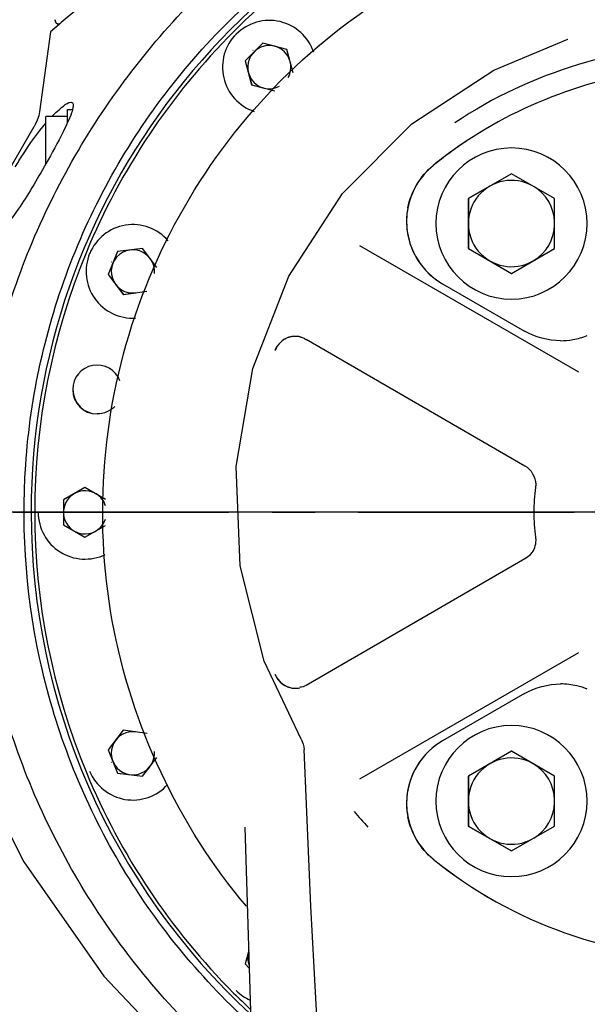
# Model space of a CAD drawing. Header units: millimetres. Extents: x 4086 to 10416, y 123 to 1549.
# Tile 112 of 256: x 7011 to 7031, y 935 to 970. Entities that reach past the tile are written whole.
import ezdxf

# ---------------------------------------------------------------- set-up
doc = ezdxf.new("R2010")
doc.units = ezdxf.units.MM
doc.linetypes.add('CENTER', pattern=[0.6, 0.375, -0.075, 0.075, -0.075])
doc.layers.add('外形图', color=7, linetype='Continuous')
doc.layers.add('尺寸标注', color=7, linetype='Continuous')
doc.styles.add('思源黑', font='SourceHanSansCN-Normal.ttf')
doc.dimstyles.new('尺寸标注_1_4比例中六', dxfattribs={"dimtxt": 10, "dimasz": 8, "dimexe": 2, "dimexo": 1.5, "dimgap": 1, "dimtad": 1, "dimdec": 1, "dimlfac": 4, "dimdsep": 46, "dimtxsty": '思源黑', "dimcen": 0.09, "dimadec": 0, "dimazin": 0, "dimtp": 0.01, "dimtm": 0.01, "dimtfac": 1, "dimtdec": 1, "dimtofl": 0, "dimtmove": 0, "dimatfit": 3, "dimfxl": 1, "dimtolj": 1, "dimarcsym": 0})

# ---------------------------------------------------------------- blocks, each defined once
blk = doc.blocks.new('*D638')
at = {"layer": 'Defpoints', "color": 0}
for p in [(7256.283, 979.882), (6993.033, 633.257), (6993.033, 567.419)]:
    blk.add_point(p, dxfattribs=at)
at = {"layer": '尺寸标注', "color": 0, "lineweight": -2}
for p, q in [((7256.283, 978.382), (7256.283, 565.419)), ((6993.033, 631.757), (6993.033, 565.419)), ((7248.283, 567.419), (7001.033, 567.419))]:
    blk.add_line(p, q, dxfattribs=at)
at = {"layer": '尺寸标注', "color": 0}
for points in [[(7001.033, 568.752), (7001.033, 566.085), (6993.033, 567.419)], [(7248.283, 566.085), (7248.283, 568.752), (7256.283, 567.419)]]:
    blk.add_solid(points, dxfattribs=at)
at = {"layer": '尺寸标注', "color": 0, "insert": (7124.658, 573.603), "char_height": 10, "attachment_point": 5, "style": '思源黑'}
blk.add_mtext('\\A1;1053', dxfattribs=at)
blk = doc.blocks.new('*D642')
at = {"layer": 'Defpoints', "color": 0}
for p in [(7068.772, 1016.257), (6856.27, 632.507), (6943.654, 632.507)]:
    blk.add_point(p, dxfattribs=at)
at = {"layer": '尺寸标注', "color": 0, "lineweight": -2}
for p, q in [((7067.272, 1016.257), (6854.27, 1016.257)), ((6856.27, 1008.257), (6856.27, 640.507)), ((6942.154, 632.507), (6854.27, 632.507))]:
    blk.add_line(p, q, dxfattribs=at)
at = {"layer": '尺寸标注', "color": 0}
for points in [[(6857.603, 1008.257), (6854.936, 1008.257), (6856.27, 1016.257)], [(6854.936, 640.507), (6857.603, 640.507), (6856.27, 632.507)]]:
    blk.add_solid(points, dxfattribs=at)
at = {"layer": '尺寸标注', "color": 0, "insert": (6850.085, 824.382), "char_height": 10, "attachment_point": 5, "rotation": 90, "style": '思源黑'}
blk.add_mtext('\\A1;1535', dxfattribs=at)
blk = doc.blocks.new('*D645')
at = {"layer": 'Defpoints', "color": 0}
for p in [(6878.883, 987.506), (7024.955, 987.506), (7035.501, 952.507)]:
    blk.add_point(p, dxfattribs=at)
at = {"layer": '尺寸标注', "color": 0, "lineweight": -2}
for p, q in [((7023.455, 987.506), (6876.883, 987.506)), ((6878.883, 960.507), (6878.883, 979.506)), ((7034.001, 952.507), (6876.883, 952.507))]:
    blk.add_line(p, q, dxfattribs=at)
at = {"layer": '尺寸标注', "color": 0}
for points in [[(6880.216, 979.506), (6877.55, 979.506), (6878.883, 987.506)], [(6877.55, 960.507), (6880.216, 960.507), (6878.883, 952.507)]]:
    blk.add_solid(points, dxfattribs=at)
at = {"layer": '尺寸标注', "color": 0, "insert": (6872.705, 970.007), "char_height": 10, "attachment_point": 5, "rotation": 90, "style": '思源黑'}
blk.add_mtext('\\A1;140', dxfattribs=at)

msp = doc.modelspace()

# ---------------------------------------------------------------- linework, layer by layer
at = {"layer": '外形图', "color": 7, "linetype": 'Continuous'}
for p, q in [((7013.671, 970.262), (7012.801, 969.528)), ((7012.583, 969.624), (7012.583, 969.585)), ((7012.583, 969.585), (7012.597, 969.545)), ((7012.427, 969.208), (7012.039, 966.42)), ((7012.724, 969.462), (7012.427, 969.208)), ((7012.597, 969.545), (7012.627, 969.509)), ((7012.627, 969.509), (7012.672, 969.486)), ((7012.672, 969.486), (7012.708, 969.481)), ((7012.681, 969.484), (7012.708, 969.481)), ((7012.708, 969.481), (7012.71, 969.481)), ((7012.801, 969.528), (7012.724, 969.462)), ((7012.757, 969.491), (7012.76, 969.493)), ((7030.4, 968.945), (7030.405, 968.947)), ((7019.805, 968.812), (7019.193, 968.199)), ((7019.467, 968.558), (7019.455, 968.558)), ((7020.642, 968.587), (7019.805, 968.812)), ((7020.857, 967.783), (7020.642, 968.587)), ((7019.193, 968.199), (7019.417, 967.363)), ((7019.195, 968.199), (7019.419, 967.363)), ((7019.417, 967.363), (7020.218, 967.148)), ((7019.417, 967.363), (7019.419, 967.363)), ((7019.419, 967.363), (7019.837, 967.251)), ((7013.018, 966.507), (7013.189, 966.507)), ((7013.016, 966.257), (7012.268, 966.257)), ((7013.016, 966.158), (7013.016, 966.26)), ((7013.016, 966.054), (7013.016, 966.158)), ((7011.845, 965.898), (7011.844, 965.897)), ((7028.454, 965.167), (7028.448, 965.167)), ((7028.447, 964.274), (7026.947, 963.408)), ((7028.448, 964.272), (7026.951, 963.408)), ((7029.947, 963.408), (7028.447, 964.274)), ((7026.947, 963.408), (7026.947, 961.676)), ((7026.947, 963.408), (7026.951, 963.408)), ((7026.951, 963.408), (7026.951, 961.676)), ((7029.947, 961.676), (7029.947, 963.408)), ((7030.793, 957.376), (7023.183, 961.769)), ((7014.76, 961.565), (7014.429, 960.765)), ((7015.619, 961.678), (7014.76, 961.565)), ((7016.125, 961.018), (7015.619, 961.678)), ((7026.947, 961.676), (7028.447, 960.81)), ((7026.947, 961.676), (7026.951, 961.676)), ((7026.951, 961.676), (7028.448, 960.811)), ((7028.447, 960.81), (7029.947, 961.676)), ((7014.546, 961.194), (7014.534, 961.194)), ((7014.429, 960.765), (7014.956, 960.078)), ((7014.431, 960.765), (7014.958, 960.078)), ((7026.052, 960.449), (7028.9, 958.805)), ((7014.956, 960.078), (7015.774, 960.186)), ((7014.956, 960.078), (7014.958, 960.078)), ((7014.958, 960.078), (7015.387, 960.135)), ((7028.454, 959.917), (7028.448, 959.917)), ((7021.308, 958.521), (7028.918, 954.128)), ((7013.622, 953.373), (7012.872, 952.94)), ((7014.343, 952.957), (7013.622, 953.373)), ((7012.872, 952.94), (7012.872, 952.074)), ((7011.751, 952.516), (7011.751, 952.507)), ((7011.751, 952.507), (7011.751, 952.499)), ((7012.818, 952.507), (7012.806, 952.507)), ((7012.872, 952.074), (7013.622, 951.641)), ((7012.874, 952.074), (7013.624, 951.641)), ((7013.622, 951.641), (7014.335, 952.053)), ((7013.624, 951.641), (7014.335, 952.051)), ((7013.622, 951.641), (7013.624, 951.641)), ((7028.918, 950.886), (7021.308, 946.493)), ((7023.183, 943.245), (7030.793, 947.639)), ((7028.9, 946.21), (7026.052, 944.565)), ((7014.956, 944.936), (7014.429, 944.249)), ((7015.782, 944.827), (7014.956, 944.936)), ((7028.454, 945.098), (7028.448, 945.098)), ((7014.429, 944.249), (7014.76, 943.449)), ((7015.619, 943.336), (7016.119, 943.988)), ((7028.447, 944.205), (7026.947, 943.339)), ((7028.448, 944.203), (7026.951, 943.339)), ((7029.947, 943.339), (7028.447, 944.205)), ((7014.546, 943.82), (7014.534, 943.82)), ((7015.621, 943.336), (7015.885, 943.679)), ((7014.76, 943.449), (7015.619, 943.336)), ((7014.762, 943.449), (7015.621, 943.336)), ((7015.619, 943.336), (7015.621, 943.336)), ((7026.947, 943.339), (7026.947, 941.607)), ((7026.947, 943.339), (7026.951, 943.339)), ((7026.951, 943.339), (7026.951, 941.607)), ((7029.947, 941.607), (7029.947, 943.339)), ((7019.185, 941.571), (7019.186, 941.55)), ((7026.947, 941.607), (7028.447, 940.74)), ((7026.947, 941.607), (7026.951, 941.607)), ((7026.951, 941.607), (7028.448, 940.742)), ((7028.447, 940.74), (7029.947, 941.607)), ((7028.454, 939.848), (7028.448, 939.848)), ((7019.317, 937.278), (7019.193, 936.815)), ((7019.193, 936.815), (7019.336, 936.672))]:
    msp.add_line(p, q, dxfattribs=at)
at = {"layer": '外形图', "linetype": 'CENTER', "ltscale": 20}
msp.add_line((7011.126, 952.507), (7059.876, 952.507), dxfattribs=at)
at = {"layer": '外形图', "color": 7, "linetype": 'Continuous'}
for points in [[(7012.71, 969.481), (7012.729, 969.483), (7012.757, 969.491)], [(7024.989, 966), (7027.833, 967.872), (7030.405, 968.947)], [(7012.039, 966.42), (7012.014, 966.284), (7011.965, 966.13), (7011.906, 966.003), (7011.855, 965.915), (7011.844, 965.898)], [(7011.845, 965.898), (7010.255, 963.172), (7008.686, 959.354), (7007.861, 955.658), (7007.712, 951.977), (7008.259, 948.164), (7009.524, 944.265), (7011.494, 940.359), (7014.28, 936.389), (7017.94, 932.524), (7019.5, 931.299)], [(7021.136, 944.624), (7019.856, 947.334), (7019.021, 950.652), (7018.883, 954.096), (7019.454, 957.505), (7020.708, 960.716), (7022.581, 963.585), (7024.989, 966)], [(7029.293, 953.478), (7029.292, 953.444), (7029.29, 953.409), (7029.285, 953.374)], [(7029.285, 951.64), (7029.29, 951.605), (7029.292, 951.571), (7029.293, 951.536)], [(7021.761, 933.497), (7021.471, 938.821), (7021.24, 944.271)], [(7019.185, 941.571), (7020.015, 914.505), (7020.298, 886.388), (7019.918, 858.28), (7018.804, 830.051), (7016.892, 801.445)]]:
    msp.add_lwpolyline(points, dxfattribs=at)
for centre, radius, start, end in [((7035.501, 952.507), 23.75, 312.5255, 179.9795), ((7035.501, 952.508), 23.625, 112.5029, 135.0069), ((7012.699, 969.604), 0.117, 194.7032, 202.5911), ((7020.033, 967.975), 1.625, 18.5071, 135), ((7012.714, 969.612), 0.135, 218.3366, 225.8258), ((7035.501, 952.507), 23.625, 135.0069, 157.512), ((7020.03, 967.975), 1.625, 135.0001, 251.0743), ((7020.031, 967.975), 0.75, 75.5417, 298.0939), ((7020.031, 967.975), 0.75, 17.0242, 74.4583), ((7035.474, 952.508), 16.25, 89.9998, 123.6085), ((7020.031, 967.975), 0.75, 331.2742, 12.9757), ((7035.485, 952.497), 15.512, 123.5736, 128.9666), ((7035.473, 952.512), 15.492, 123.6581, 128.9639), ((7028.448, 962.542), 2.625, 90, 270), ((7028.454, 962.542), 2.625, 270.0002, 89.9998), ((6981.766, 981.87), 35.043, 330.2989, 330.5009), ((7027.304, 962.614), 2.5, 128.9822, 239.9884), ((7028.451, 962.542), 1.5, 60.9129, 299.0871), ((7028.451, 962.542), 1.5, 1.8271, 59.0869), ((7027.32, 962.614), 2.517, 169.0942, 187.9598), ((7015.291, 960.878), 1.625, 40.9995, 157.5001), ((7028.451, 962.542), 1.5, 300.9131, 358.1729), ((7027.301, 962.613), 2.499, 187.9969, 239.9936), ((7035.501, 952.507), 23.625, 157.512, 202.485), ((7015.288, 960.878), 1.625, 157.5001, 273.3674), ((7015.289, 960.878), 0.75, 39.162, 277.4998), ((7015.289, 960.878), 0.75, 354.4976, 35.8377), ((7020.935, 957.867), 0.755, 101.2931, 106.878), ((7020.933, 957.872), 0.75, 97.826, 105.6616), ((7020.935, 957.871), 0.751, 97.9727, 101.2966), ((7020.934, 957.874), 0.748, 89.9848, 97.9561), ((7020.933, 957.876), 0.746, 89.9792, 97.8634), ((7020.932, 957.865), 0.756, 82.8134, 89.9462), ((7020.934, 957.874), 0.748, 77.9486, 82.8427), ((7030.147, 960.983), 2.513, 279.9985, 291.9417), ((7020.933, 957.876), 0.745, 106.8787, 109.9499), ((7030.151, 960.966), 2.496, 269.9855, 279.9771), ((7014.046, 956.775), 0.85, 20.7141, 179.9948), ((7014.046, 956.775), 0.85, 180.0055, 269.9951), ((7014.057, 956.775), 0.85, 180.0052, 269.3059), ((7013.624, 952.507), 0.75, 61.0469, 341.9801), ((7013.624, 952.507), 0.75, 17.2043, 58.9527), ((7035.483, 952.507), 6.258, 172.0291, 179.9952), ((7035.501, 952.507), 23.75, 180.0205, 227.2488), ((7013.623, 952.507), 1.625, 180, 295.7051), ((7035.483, 952.508), 6.258, 180.0048, 187.9709), ((7020.932, 947.136), 0.744, 247.1555, 251.5236), ((7020.935, 947.146), 0.753, 251.5356, 258.7097), ((7020.934, 947.141), 0.748, 258.6985, 263.7689), ((7020.934, 947.143), 0.75, 263.7891, 270.0088), ((7020.933, 947.14), 0.748, 263.8837, 270.0065), ((7020.933, 947.145), 0.753, 270.0021, 275.5776), ((7020.933, 947.141), 0.749, 275.5899, 282.0836), ((7030.15, 944.037), 2.507, 76.6862, 89.985), ((7030.149, 944.038), 2.507, 68.0381, 76.6581), ((7028.448, 942.473), 2.625, 90, 270), ((7028.454, 942.473), 2.625, 270.0002, 89.9998), ((7015.289, 944.136), 0.75, 82.7732, 4.4471), ((7027.304, 942.4), 2.5, 120.0116, 231.0178), ((7027.302, 942.401), 2.499, 120.0092, 172.0003), ((7028.451, 942.473), 1.5, 60.9129, 299.0871), ((7028.451, 942.473), 1.5, 1.8271, 59.0869), ((7035.501, 952.507), 23.625, 202.4851, 224.9874), ((7015.288, 944.136), 1.625, 202.5, 318.0917), ((7027.32, 942.401), 2.517, 172.0402, 190.9058), ((7028.451, 942.473), 1.5, 300.9131, 358.1729), ((7035.523, 952.551), 16.315, 219.7601, 222.3018), ((7035.478, 952.507), 15.5, 231.029, 270.0007), ((7035.48, 952.507), 15.5, 231.0295, 269.9998), ((7020.031, 937.039), 0.75, 165.0001, 201.0033), ((7020.031, 937.039), 0.749, 162.5832, 164.999), ((7035.493, 952.498), 23.613, 224.9863, 226.9684)]:
    msp.add_arc(centre, radius, start, end, dxfattribs=at)
for points, knots in [([(7019.425, 932.692), (7017.599, 934.187), (7014.329, 937.684), (7010.995, 944.023), (7009.518, 951.052), (7010.213, 958.205), (7012.898, 964.853), (7017.222, 970.562), (7022.83, 975.005), (7027.199, 976.95), (7029.461, 977.627)], [0, 0, 0, 0, 1630.610447, 3261.100349, 4890.998189, 6520.64999, 8151.073824, 9781.949372, 11413.00015, 13044.024006, 13044.024006, 13044.024006, 13044.024006]), ([(7019.337, 934.772), (7017.569, 936.384), (7014.5, 940.165), (7011.793, 946.923), (7011.201, 954.185), (7012.785, 961.296), (7016.399, 967.622), (7021.723, 972.595), (7028.274, 975.773), (7033.088, 976.504), (7035.48, 976.507)], [0, 0, 0, 0, 1644.992621, 3289.987431, 4934.983933, 6579.97917, 8224.971708, 9869.961485, 11514.941398, 13159.957548, 13159.957548, 13159.957548, 13159.957548]), ([(7019.234, 938.819), (7016.88, 941.614), (7013.591, 948.58), (7014.56, 959.994), (7021.05, 969.432), (7028.012, 972.731), (7031.604, 973.399)], [0, 0, 0, 0, 1744.025331, 3488.047446, 5232.073735, 6976.095459, 6976.095459, 6976.095459, 6976.095459]), ([(7012.591, 969.559), (7012.593, 969.554), (7012.598, 969.543), (7012.605, 969.533), (7012.609, 969.528)], [0, 0, 0, 0, 2111.244828, 4312.301605, 4312.301605, 4312.301605, 4312.301605]), ([(7012.62, 969.515), (7012.625, 969.511), (7012.635, 969.503), (7012.646, 969.496), (7012.651, 969.494)], [0, 0, 0, 0, 2153.784893, 4310.834094, 4310.834094, 4310.834094, 4310.834094]), ([(7012.651, 969.494), (7012.656, 969.491), (7012.666, 969.487), (7012.676, 969.485), (7012.681, 969.484)], [0, 0, 0, 0, 2159.327551, 4310.056121, 4310.056121, 4310.056121, 4310.056121]), ([(7012.71, 969.481), (7012.713, 969.481), (7012.719, 969.481), (7012.725, 969.482), (7012.728, 969.483)], [0, 0, 0, 0, 2183.900381, 4309.241612, 4309.241612, 4309.241612, 4309.241612]), ([(7012.486, 966.27), (7012.608, 966.395), (7012.803, 966.569), (7013.041, 966.757), (7013.14, 966.757)], [0, 0, 0, 0, 2702.598411, 4234.147808, 4234.147808, 4234.147808, 4234.147808]), ([(7013.016, 966.26), (7013.016, 966.279), (7013.016, 966.314), (7013.017, 966.364), (7013.017, 966.407), (7013.017, 966.442), (7013.017, 966.466), (7013.017, 966.482), (7013.017, 966.491), (7013.018, 966.497), (7013.017, 966.503), (7013.018, 966.505), (7013.017, 966.507), (7013.018, 966.507)], [0, 0, 0, 0, 4304.204577, 8069.586523, 11281.225907, 13926.359595, 15994.747905, 16809.842274, 17477.910289, 17998.320575, 18370.448608, 18593.859081, 18668.735333, 18668.735333, 18668.735333, 18668.735333]), ([(7013.187, 966.485), (7013.178, 966.454), (7013.131, 966.309), (7013.071, 966.168), (7013.022, 966.058)], [0, 0, 0, 0, 884.790363, 4225.859311, 4225.859311, 4225.859311, 4225.859311]), ([(7013.14, 966.757), (7013.173, 966.757), (7013.228, 966.693), (7013.211, 966.591), (7013.198, 966.524), (7013.187, 966.485)], [0, 0, 0, 0, 1832.951474, 3394.518114, 5588.840805, 5588.840805, 5588.840805, 5588.840805]), ([(7012.265, 964.615), (7012.265, 964.723), (7012.265, 964.935), (7012.265, 965.242), (7012.265, 965.483), (7012.266, 965.66), (7012.266, 965.778), (7012.266, 965.885), (7012.266, 965.98), (7012.266, 966.061), (7012.267, 966.121), (7012.267, 966.161), (7012.267, 966.186), (7012.267, 966.207), (7012.267, 966.225), (7012.267, 966.238), (7012.267, 966.247), (7012.268, 966.252), (7012.268, 966.255), (7012.268, 966.256), (7012.268, 966.257), (7012.268, 966.257)], [0, 0, 0, 0, 6288.777192, 12280.549327, 17762.70134, 20251.022641, 22540.771612, 24611.631037, 26445.220749, 28025.15518, 29337.454851, 29889.506191, 30370.480991, 30779.23556, 31114.949646, 31376.868172, 31564.330531, 31630.035429, 31677.016815, 31705.250794, 31714.759885, 31714.759885, 31714.759885, 31714.759885]), ([(7011.202, 964.507), (7011.285, 964.65), (7011.608, 965.179), (7011.968, 965.688), (7012.267, 966.031)], [0, 0, 0, 0, 1118.594221, 4212.197232, 4212.197232, 4212.197232, 4212.197232]), ([(7013.022, 966.058), (7012.972, 965.948), (7012.736, 965.459), (7012.474, 964.983), (7012.266, 964.615)], [0, 0, 0, 0, 933.415407, 4211.818785, 4211.818785, 4211.818785, 4211.818785]), ([(7012.205, 964.507), (7012.046, 964.228), (7011.738, 963.703), (7011.292, 963.01), (7010.941, 962.543), (7010.694, 962.316), (7010.58, 962.257), (7010.533, 962.257)], [0, 0, 0, 0, 2963.918956, 5610.560618, 7621.250119, 8295.695663, 8730.818731, 8730.818731, 8730.818731, 8730.818731]), ([(7021.09, 958.605), (7021.104, 958.602), (7021.132, 958.596), (7021.159, 958.589), (7021.173, 958.585)], [0, 0, 0, 0, 1965.531948, 3936.012689, 3936.012689, 3936.012689, 3936.012689])]:
    msp.add_open_spline(points, degree=3, knots=knots, dxfattribs=at)
for points in [[(7012.583, 969.624), (7012.58, 969.608), (7012.581, 969.59), (7012.585, 969.574)], [(7012.728, 969.483), (7012.744, 969.485), (7012.76, 969.491), (7012.774, 969.5)], [(7034.57, 967.98), (7031.881, 967.823), (7029.151, 966.911), (7026.907, 965.421)], [(7024.848, 963.09), (7024.957, 963.65), (7025.286, 964.199), (7025.73, 964.558)], [(7030.151, 958.47), (7029.719, 958.47), (7029.274, 958.589), (7028.9, 958.805)], [(7020.73, 958.594), (7020.511, 958.533), (7020.307, 958.345), (7020.228, 958.131)], [(7020.415, 958.413), (7020.334, 958.335), (7020.27, 958.237), (7020.231, 958.131)], [(7020.678, 958.577), (7020.581, 958.542), (7020.489, 958.484), (7020.415, 958.413)], [(7021.173, 958.585), (7021.218, 958.57), (7021.265, 958.547), (7021.297, 958.511)], [(7014.662, 956.189), (7014.508, 956.027), (7014.27, 955.925), (7014.046, 955.925)], [(7028.918, 954.128), (7029.134, 954.003), (7029.293, 953.728), (7029.293, 953.478)], [(7029.293, 951.536), (7029.293, 951.449), (7029.277, 951.361), (7029.248, 951.279)], [(7029.248, 951.279), (7029.189, 951.119), (7029.066, 950.972), (7028.918, 950.886)], [(7020.228, 946.883), (7020.32, 946.635), (7020.591, 946.425), (7020.853, 946.397)], [(7020.231, 946.883), (7020.266, 946.788), (7020.322, 946.698), (7020.392, 946.625)], [(7020.392, 946.625), (7020.462, 946.551), (7020.55, 946.491), (7020.643, 946.451)], [(7021.308, 946.493), (7021.244, 946.456), (7021.167, 946.416), (7021.094, 946.43)], [(7028.9, 946.21), (7029.274, 946.425), (7029.719, 946.545), (7030.151, 946.545)], [(7021.136, 944.624), (7021.199, 944.518), (7021.235, 944.394), (7021.24, 944.272)], [(7025.73, 940.456), (7025.286, 940.815), (7024.957, 941.364), (7024.848, 941.924)], [(7018.881, 935.89), (7019.02, 935.751), (7019.188, 935.635), (7019.368, 935.555)]]:
    msp.add_open_spline(points, degree=3, dxfattribs=at)

# ---------------------------------------------------------------- dimensions: what is measured, and where the dimension line sits
at = {"layer": '尺寸标注'}
for base, p1, p2, picture, middle in [((6856.27, 632.507), (7068.772, 1016.257), (6943.654, 632.507), '*D642', (6850.085, 824.382)), ((6878.883, 987.506), (7035.501, 952.507), (7024.955, 987.506), '*D645', (6872.705, 970.007))]:
    dim = msp.add_linear_dim(base=base, p1=p1, p2=p2, angle=90, dimstyle='尺寸标注_1_4比例中六', dxfattribs=at)
    dim.commit()
    dim.dimension.update_dxf_attribs({"geometry": picture, "text_midpoint": middle})
dim = msp.add_linear_dim(base=(6993.033, 567.419), p1=(7256.283, 979.882), p2=(6993.033, 633.257), dimstyle='尺寸标注_1_4比例中六', dxfattribs=at)
dim.commit()
dim.dimension.update_dxf_attribs({"geometry": '*D638', "text_midpoint": (7124.658, 573.603)})

doc.saveas('drawing.dxf')
